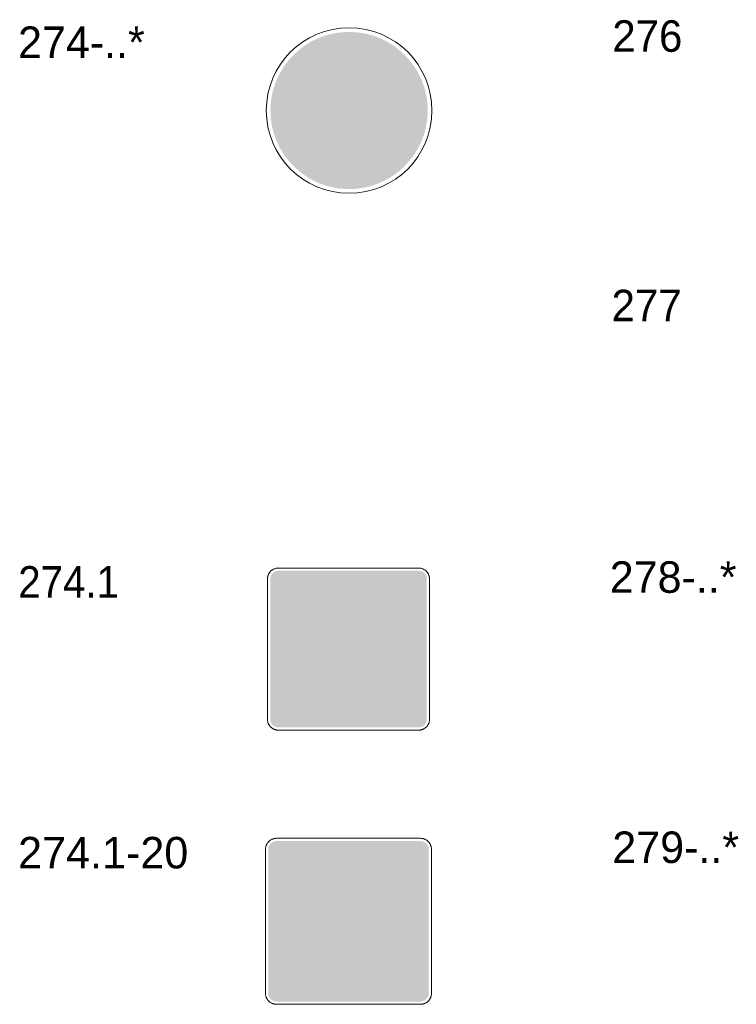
# Model space of a CAD drawing. Header units: millimetres. Extents: x 27 to 616, y -913 to 238.
# Tile 11 of 38: x 196 to 293, y -463 to -329. Entities that reach past the tile are written whole.
import ezdxf
from ezdxf.enums import TextEntityAlignment as Align

# ---------------------------------------------------------------- set-up
doc = ezdxf.new("R2010")
doc.units = ezdxf.units.MM
doc.header["$LTSCALE"] = 5
doc.linetypes.add('AUSGEZOGEN', pattern=[0])
doc.layers.add('Ebene_1', color=7, linetype='Continuous', true_color=0x000000)
doc.styles.add('Arial', font='arial.ttf')

msp = doc.modelspace()

# ---------------------------------------------------------------- hatches: boundary and pattern name
at = {"layer": 'Ebene_1', "linetype": 'AUSGEZOGEN', "lineweight": 18, "true_color": 0xce2729}
for points in [[(251.32, -341.11), (251.26, -342.21), (251.1, -343.28), (250.84, -344.31), (250.47, -345.3), (250.02, -346.24), (249.48, -347.12), (248.86, -347.95), (248.17, -348.71), (247.41, -349.41), (246.58, -350.03), (245.69, -350.56), (244.75, -351.02), (243.76, -351.38), (242.73, -351.64), (241.67, -351.81), (240.57, -351.86), (239.47, -351.81), (238.4, -351.64), (237.37, -351.38), (236.38, -351.02), (235.44, -350.56), (234.56, -350.03), (233.73, -349.41), (232.96, -348.71), (232.27, -347.95), (231.65, -347.12), (231.11, -346.24), (230.66, -345.3), (230.3, -344.31), (230.03, -343.28), (229.87, -342.21), (229.82, -341.11), (229.87, -340.01), (230.03, -338.94), (230.3, -337.91), (230.66, -336.93), (231.11, -335.99), (231.65, -335.1), (232.27, -334.27), (232.96, -333.51), (233.73, -332.82), (234.56, -332.2), (235.44, -331.66), (236.38, -331.21), (237.37, -330.84), (238.4, -330.58), (239.47, -330.42), (240.57, -330.36), (241.67, -330.42), (242.73, -330.58), (243.76, -330.84), (244.75, -331.21), (245.69, -331.66), (246.58, -332.2), (247.41, -332.82), (248.17, -333.51), (248.86, -334.27), (249.48, -335.1), (250.02, -335.99), (250.47, -336.93), (250.84, -337.91), (251.1, -338.94), (251.26, -340.01)], [(247.5, -412.67), (247.46, -413.39), (247.36, -414.08), (247.18, -414.76), (246.95, -415.4), (246.65, -416.01), (246.3, -416.59), (245.9, -417.13), (245.44, -417.63), (244.95, -418.08), (244.41, -418.49), (243.83, -418.84), (243.21, -419.13), (242.57, -419.37), (241.9, -419.54), (241.2, -419.65), (240.48, -419.69), (239.77, -419.65), (239.07, -419.54), (238.4, -419.37), (237.75, -419.13), (237.14, -418.84), (236.56, -418.49), (236.02, -418.08), (235.53, -417.63), (235.07, -417.13), (234.67, -416.59), (234.32, -416.01), (234.02, -415.4), (233.79, -414.76), (233.61, -414.08), (233.51, -413.39), (233.47, -412.67), (233.51, -411.95), (233.61, -411.26), (233.79, -410.59), (234.02, -409.94), (234.32, -409.33), (234.67, -408.75), (235.07, -408.21), (235.53, -407.71), (236.02, -407.26), (236.56, -406.85), (237.14, -406.5), (237.75, -406.21), (238.4, -405.97), (239.07, -405.8), (239.77, -405.69), (240.48, -405.66), (241.2, -405.69), (241.9, -405.8), (242.57, -405.97), (243.21, -406.21), (243.83, -406.5), (244.41, -406.85), (244.95, -407.26), (245.44, -407.71), (245.9, -408.21), (246.3, -408.75), (246.65, -409.33), (246.95, -409.94), (247.18, -410.59), (247.36, -411.26), (247.46, -411.95)], [(247.67, -449.84), (247.63, -450.58), (247.53, -451.29), (247.35, -451.98), (247.11, -452.64), (246.8, -453.27), (246.44, -453.86), (246.03, -454.42), (245.57, -454.93), (245.06, -455.39), (244.5, -455.8), (243.91, -456.16), (243.28, -456.47), (242.62, -456.71), (241.93, -456.89), (241.22, -456.99), (240.48, -457.03), (239.75, -456.99), (239.04, -456.89), (238.35, -456.71), (237.69, -456.47), (237.06, -456.16), (236.47, -455.8), (235.91, -455.39), (235.4, -454.93), (234.94, -454.42), (234.52, -453.86), (234.16, -453.27), (233.86, -452.64), (233.62, -451.98), (233.44, -451.29), (233.33, -450.58), (233.3, -449.84), (233.33, -449.11), (233.44, -448.39), (233.62, -447.71), (233.86, -447.05), (234.16, -446.42), (234.52, -445.82), (234.94, -445.27), (235.4, -444.76), (235.91, -444.3), (236.47, -443.88), (237.06, -443.52), (237.69, -443.22), (238.35, -442.98), (239.04, -442.8), (239.75, -442.69), (240.48, -442.66), (241.22, -442.69), (241.93, -442.8), (242.62, -442.98), (243.28, -443.22), (243.91, -443.52), (244.5, -443.88), (245.06, -444.3), (245.57, -444.76), (246.03, -445.27), (246.44, -445.82), (246.8, -446.42), (247.11, -447.05), (247.35, -447.71), (247.53, -448.39), (247.63, -449.11)]]:
    msp.add_hatch(color=242, dxfattribs=at).paths.add_polyline_path(points, flags=0)
at = {"layer": 'Ebene_1', "linetype": 'AUSGEZOGEN', "lineweight": 18, "true_color": 0xfffffe}
for points in [[(248.49, -341.11), (248.45, -341.92), (248.33, -342.71), (248.13, -343.47), (247.87, -344.2), (247.53, -344.89), (247.14, -345.54), (246.68, -346.15), (246.17, -346.71), (245.61, -347.22), (245, -347.68), (244.34, -348.08), (243.65, -348.41), (242.92, -348.68), (242.16, -348.87), (241.38, -348.99), (240.57, -349.03), (239.76, -348.99), (238.97, -348.87), (238.21, -348.68), (237.48, -348.41), (236.79, -348.08), (236.14, -347.68), (235.53, -347.22), (234.97, -346.71), (234.45, -346.15), (234, -345.54), (233.6, -344.89), (233.27, -344.2), (233, -343.47), (232.81, -342.71), (232.69, -341.92), (232.65, -341.11), (232.69, -340.3), (232.81, -339.51), (233, -338.76), (233.27, -338.03), (233.6, -337.34), (234, -336.68), (234.45, -336.07), (234.97, -335.51), (235.53, -335), (236.14, -334.54), (236.79, -334.15), (237.48, -333.81), (238.21, -333.55), (238.97, -333.35), (239.76, -333.23), (240.57, -333.19), (241.38, -333.23), (242.16, -333.35), (242.92, -333.55), (243.65, -333.81), (244.34, -334.15), (245, -334.54), (245.61, -335), (246.17, -335.51), (246.68, -336.07), (247.14, -336.68), (247.53, -337.34), (247.87, -338.03), (248.13, -338.76), (248.33, -339.51), (248.45, -340.3)], [(230.89, -424.92), (230.67, -424.88), (230.49, -424.76), (230.38, -424.58), (230.33, -424.37), (230.33, -405.17), (230.38, -404.96), (230.49, -404.78), (230.67, -404.66), (230.89, -404.62), (250.08, -404.62), (250.3, -404.66), (250.47, -404.78), (250.59, -404.96), (250.64, -405.17), (250.64, -424.37), (250.59, -424.58), (250.47, -424.76), (250.3, -424.88), (250.08, -424.92)], [(245.65, -412.67), (245.63, -413.2), (245.55, -413.71), (245.42, -414.21), (245.25, -414.68), (245.03, -415.13), (244.77, -415.56), (244.47, -415.96), (244.14, -416.33), (243.77, -416.66), (243.37, -416.96), (242.95, -417.22), (242.5, -417.43), (242.02, -417.61), (241.53, -417.73), (241.01, -417.81), (240.48, -417.84), (239.96, -417.81), (239.44, -417.73), (238.95, -417.61), (238.47, -417.43), (238.02, -417.22), (237.6, -416.96), (237.2, -416.66), (236.83, -416.33), (236.5, -415.96), (236.2, -415.56), (235.94, -415.13), (235.72, -414.68), (235.55, -414.21), (235.42, -413.71), (235.34, -413.2), (235.32, -412.67), (235.34, -412.14), (235.42, -411.63), (235.55, -411.13), (235.72, -410.66), (235.94, -410.21), (236.2, -409.78), (236.5, -409.38), (236.83, -409.02), (237.2, -408.68), (237.6, -408.39), (238.02, -408.13), (238.47, -407.91), (238.95, -407.74), (239.44, -407.61), (239.96, -407.53), (240.48, -407.5), (241.01, -407.53), (241.53, -407.61), (242.02, -407.74), (242.5, -407.91), (242.95, -408.13), (243.37, -408.39), (243.77, -408.68), (244.14, -409.02), (244.47, -409.38), (244.77, -409.78), (245.03, -410.21), (245.25, -410.66), (245.42, -411.13), (245.55, -411.63), (245.63, -412.14)], [(230.65, -462.4), (230.43, -462.35), (230.25, -462.23), (230.13, -462.05), (230.08, -461.83), (230.08, -442.16), (230.13, -441.94), (230.25, -441.76), (230.43, -441.63), (230.65, -441.59), (250.32, -441.59), (250.54, -441.63), (250.72, -441.76), (250.84, -441.94), (250.89, -442.16), (250.89, -461.83), (250.84, -462.05), (250.72, -462.23), (250.54, -462.35), (250.32, -462.4)], [(245.78, -449.84), (245.75, -450.38), (245.67, -450.91), (245.54, -451.42), (245.36, -451.9), (245.14, -452.37), (244.88, -452.8), (244.57, -453.21), (244.23, -453.59), (243.85, -453.93), (243.45, -454.24), (243.01, -454.5), (242.55, -454.72), (242.06, -454.9), (241.55, -455.03), (241.03, -455.11), (240.48, -455.14), (239.94, -455.11), (239.42, -455.03), (238.91, -454.9), (238.42, -454.72), (237.96, -454.5), (237.52, -454.24), (237.12, -453.93), (236.74, -453.59), (236.4, -453.21), (236.09, -452.8), (235.83, -452.37), (235.6, -451.9), (235.43, -451.42), (235.3, -450.91), (235.22, -450.38), (235.19, -449.84), (235.22, -449.3), (235.3, -448.78), (235.43, -448.27), (235.6, -447.78), (235.83, -447.32), (236.09, -446.88), (236.4, -446.47), (236.74, -446.1), (237.12, -445.76), (237.52, -445.45), (237.96, -445.19), (238.42, -444.96), (238.91, -444.79), (239.42, -444.65), (239.94, -444.57), (240.48, -444.55), (241.03, -444.57), (241.55, -444.65), (242.06, -444.79), (242.55, -444.96), (243.01, -445.19), (243.45, -445.45), (243.85, -445.76), (244.23, -446.1), (244.57, -446.47), (244.88, -446.88), (245.14, -447.32), (245.36, -447.78), (245.54, -448.27), (245.67, -448.78), (245.75, -449.3)]]:
    msp.add_hatch(color=7, dxfattribs=at).paths.add_polyline_path(points, flags=0)
at = {"layer": 'Ebene_1', "linetype": 'AUSGEZOGEN', "lineweight": 18, "true_color": 0x000000}
h = msp.add_hatch(color=18, dxfattribs=at)
h.paths.add_polyline_path([(237.51, -336.49), (239, -336.49), (237.03, -340.45), (237.43, -340.33), (237.84, -340.29), (238.28, -340.33), (238.68, -340.45), (239.04, -340.65), (239.36, -340.91), (239.62, -341.23), (239.82, -341.6), (239.95, -342), (239.99, -342.43), (239.99, -343.17), (239.94, -343.71), (239.78, -344.2), (239.54, -344.65), (239.22, -345.04), (238.83, -345.36), (238.38, -345.61), (237.88, -345.76), (237.35, -345.81), (236.82, -345.76), (236.32, -345.61), (235.87, -345.36), (235.48, -345.04), (235.16, -344.65), (234.92, -344.2), (234.76, -343.71), (234.71, -343.17), (234.71, -342.76), (234.78, -342.16), (234.98, -341.59)], flags=0)
h.paths.add_polyline_path([(236.03, -342.76), (236.03, -343.17), (236.05, -343.44), (236.13, -343.69), (236.25, -343.91), (236.42, -344.11), (236.61, -344.27), (236.83, -344.39), (237.08, -344.47), (237.35, -344.5), (237.61, -344.47), (237.86, -344.39), (238.09, -344.27), (238.28, -344.11), (238.44, -343.91), (238.57, -343.69), (238.64, -343.44), (238.67, -343.17), (238.67, -342.76), (238.64, -342.5), (238.57, -342.25), (238.44, -342.02), (238.28, -341.83), (238.09, -341.67), (237.86, -341.55), (237.61, -341.47), (237.35, -341.44), (237.08, -341.47), (236.83, -341.55), (236.61, -341.67), (236.42, -341.83), (236.25, -342.02), (236.13, -342.25), (236.05, -342.5)], flags=0)
h = msp.add_hatch(color=18, dxfattribs=at)
h.paths.add_polyline_path([(241.14, -343.17), (241.14, -339.05), (241.2, -338.52), (241.35, -338.02), (241.6, -337.57), (241.92, -337.18), (242.31, -336.86), (242.76, -336.62), (243.25, -336.46), (243.79, -336.41), (244.32, -336.46), (244.81, -336.62), (245.26, -336.86), (245.65, -337.18), (245.98, -337.57), (246.22, -338.02), (246.37, -338.52), (246.43, -339.05), (246.43, -343.17), (246.37, -343.71), (246.22, -344.2), (245.98, -344.65), (245.65, -345.04), (245.26, -345.36), (244.81, -345.61), (244.32, -345.76), (243.79, -345.81), (243.25, -345.76), (242.76, -345.61), (242.31, -345.36), (241.92, -345.04), (241.6, -344.65), (241.35, -344.2), (241.2, -343.71)], flags=0)
h.paths.add_polyline_path([(242.47, -343.17), (242.49, -343.44), (242.57, -343.69), (242.69, -343.91), (242.85, -344.11), (243.05, -344.27), (243.27, -344.39), (243.52, -344.47), (243.79, -344.5), (244.05, -344.47), (244.3, -344.39), (244.52, -344.27), (244.72, -344.11), (244.88, -343.91), (245, -343.69), (245.08, -343.44), (245.11, -343.17), (245.11, -339.05), (245.08, -338.78), (245, -338.53), (244.88, -338.31), (244.72, -338.11), (244.52, -337.95), (244.3, -337.83), (244.05, -337.75), (243.79, -337.73), (243.52, -337.75), (243.27, -337.83), (243.05, -337.95), (242.85, -338.11), (242.69, -338.31), (242.57, -338.53), (242.49, -338.78), (242.47, -339.05)], flags=0)
for points in [[(230.89, -425.47), (230.66, -425.45), (230.46, -425.39), (230.27, -425.29), (230.1, -425.15), (229.97, -424.99), (229.87, -424.8), (229.8, -424.59), (229.78, -424.37), (229.78, -405.17), (229.8, -404.95), (229.87, -404.74), (229.97, -404.55), (230.1, -404.39), (230.27, -404.25), (230.46, -404.15), (230.66, -404.09), (230.89, -404.06), (250.08, -404.06), (250.31, -404.09), (250.51, -404.15), (250.7, -404.25), (250.87, -404.39), (251, -404.55), (251.1, -404.74), (251.17, -404.95), (251.19, -405.17), (251.19, -424.37), (251.17, -424.59), (251.1, -424.8), (251, -424.99), (250.87, -425.15), (250.7, -425.29), (250.51, -425.39), (250.31, -425.45), (250.08, -425.47)], [(236.51, -414.18), (237.39, -414.18), (237.54, -414.51), (237.8, -414.74), (238.13, -414.87), (238.49, -414.85), (238.78, -414.73), (239, -414.53), (239.14, -414.27), (239.19, -413.96), (239.19, -413.86), (239.12, -413.5), (238.92, -413.21), (238.63, -413.01), (238.28, -412.94), (237.9, -412.94), (237.9, -412.19), (238.28, -412.19), (238.61, -412.12), (238.89, -411.93), (239.07, -411.66), (239.14, -411.32), (239.07, -410.99), (238.89, -410.72), (238.61, -410.53), (238.28, -410.46), (237.98, -410.52), (237.73, -410.66), (237.54, -410.88), (237.43, -411.16), (236.56, -411.16), (236.63, -410.82), (236.76, -410.51), (236.95, -410.23), (237.18, -410), (237.45, -409.81), (237.76, -409.68), (238.09, -409.61), (238.44, -409.61), (238.76, -409.67), (239.06, -409.79), (239.32, -409.95), (239.55, -410.17), (239.74, -410.41), (239.88, -410.69), (239.97, -411), (240, -411.32), (239.96, -411.68), (239.83, -412.02), (239.63, -412.31), (239.36, -412.56), (239.65, -412.81), (239.87, -413.12), (240.01, -413.47), (240.05, -413.86), (240.05, -413.96), (240.02, -414.32), (239.91, -414.65), (239.75, -414.96), (239.53, -415.22), (239.27, -415.44), (238.97, -415.6), (238.64, -415.7), (238.28, -415.74), (237.95, -415.71), (237.64, -415.62), (237.35, -415.48), (237.1, -415.29), (236.88, -415.06), (236.71, -414.8), (236.58, -414.5), (236.51, -414.18), (236.52, -414.22), (236.53, -414.3), (236.55, -414.51), (236.56, -414.57), (236.56, -414.55), (236.55, -414.43)], [(235.33, -423.88), (235.33, -423.49), (236.75, -421.2), (235.39, -421.2), (235.39, -420.78), (237.33, -420.78), (237.33, -421.14), (235.92, -423.44), (237.33, -423.44), (237.33, -423.88)], [(240.59, -423.88), (240.59, -420.78), (241.04, -420.78), (242.45, -423), (242.45, -420.78), (242.92, -420.78), (242.92, -423.88), (242.48, -423.88), (241.07, -421.67), (241.07, -423.88)], [(243.64, -423.88), (243.64, -420.78), (245.63, -420.78), (245.63, -421.22), (244.11, -421.22), (244.11, -422.11), (245.41, -422.11), (245.41, -422.52), (244.11, -422.52), (244.11, -423.44), (245.63, -423.44), (245.63, -423.88)], [(230.65, -462.96), (230.42, -462.94), (230.21, -462.87), (230.01, -462.77), (229.85, -462.63), (229.71, -462.46), (229.6, -462.27), (229.54, -462.06), (229.51, -461.83), (229.51, -442.16), (229.54, -441.93), (229.6, -441.72), (229.71, -441.52), (229.85, -441.36), (230.01, -441.22), (230.21, -441.11), (230.42, -441.05), (230.65, -441.02), (250.32, -441.02), (250.55, -441.05), (250.76, -441.11), (250.95, -441.22), (251.12, -441.36), (251.26, -441.52), (251.37, -441.72), (251.43, -441.93), (251.45, -442.16), (251.45, -461.83), (251.43, -462.06), (251.37, -462.27), (251.26, -462.46), (251.12, -462.63), (250.95, -462.77), (250.76, -462.87), (250.55, -462.94), (250.32, -462.96)], [(236.8, -452.93), (236.8, -452.11), (239.25, -449.01), (239.39, -448.75), (239.44, -448.46), (239.37, -448.12), (239.19, -447.84), (238.9, -447.65), (238.56, -447.58), (238.22, -447.65), (237.94, -447.84), (237.75, -448.12), (237.68, -448.46), (236.8, -448.46), (236.83, -448.11), (236.93, -447.78), (237.1, -447.48), (237.31, -447.22), (237.57, -447), (237.87, -446.84), (238.21, -446.73), (238.56, -446.7), (238.92, -446.73), (239.25, -446.84), (239.55, -447), (239.81, -447.22), (240.02, -447.48), (240.19, -447.78), (240.29, -448.11), (240.33, -448.46), (240.3, -448.76), (240.23, -449.05), (240.11, -449.32), (239.94, -449.57), (237.95, -452.05), (240.33, -452.05), (240.33, -452.93)], [(235.21, -461.33), (235.21, -460.93), (236.65, -458.58), (235.26, -458.58), (235.26, -458.15), (237.25, -458.15), (237.25, -458.52), (235.8, -460.88), (237.25, -460.88), (237.25, -461.33)], [(240.6, -461.33), (240.6, -458.15), (241.05, -458.15), (242.5, -460.42), (242.5, -458.15), (242.98, -458.15), (242.98, -461.33), (242.53, -461.33), (241.08, -459.06), (241.08, -461.33)], [(243.72, -461.33), (243.72, -458.15), (245.76, -458.15), (245.76, -458.61), (244.2, -458.61), (244.2, -459.51), (245.53, -459.51), (245.53, -459.94), (244.2, -459.94), (244.2, -460.88), (245.76, -460.88), (245.76, -461.33)]]:
    msp.add_hatch(color=18, dxfattribs=at).paths.add_polyline_path(points, flags=0)
h = msp.add_hatch(color=18, dxfattribs=at)
h.paths.add_polyline_path([(240.92, -414.02), (240.92, -411.32), (240.95, -410.98), (241.05, -410.65), (241.21, -410.36), (241.42, -410.11), (241.67, -409.9), (241.97, -409.74), (242.29, -409.64), (242.64, -409.6), (242.99, -409.64), (243.31, -409.74), (243.6, -409.9), (243.86, -410.11), (244.07, -410.36), (244.23, -410.65), (244.33, -410.98), (244.36, -411.32), (244.36, -414.02), (244.33, -414.36), (244.23, -414.69), (244.07, -414.98), (243.86, -415.24), (243.6, -415.45), (243.31, -415.6), (242.99, -415.7), (242.64, -415.74), (242.29, -415.7), (241.97, -415.6), (241.67, -415.45), (241.42, -415.24), (241.21, -414.98), (241.05, -414.69), (240.95, -414.36)], flags=0)
h.paths.add_polyline_path([(241.78, -414.02), (241.84, -414.35), (242.03, -414.63), (242.3, -414.81), (242.64, -414.88), (242.97, -414.81), (243.25, -414.63), (243.43, -414.35), (243.5, -414.02), (243.5, -411.32), (243.43, -410.99), (243.25, -410.72), (242.97, -410.53), (242.64, -410.46), (242.3, -410.53), (242.03, -410.72), (241.84, -410.99), (241.78, -411.32)], flags=0)
h = msp.add_hatch(color=18, dxfattribs=at)
h.paths.add_polyline_path([(237.77, -422.8), (237.77, -421.86), (237.79, -421.64), (237.86, -421.43), (237.96, -421.24), (238.1, -421.08), (238.26, -420.94), (238.45, -420.84), (238.66, -420.77), (238.88, -420.75), (239.1, -420.77), (239.31, -420.84), (239.5, -420.94), (239.66, -421.08), (239.8, -421.24), (239.9, -421.43), (239.96, -421.64), (239.99, -421.86), (239.99, -422.8), (239.96, -423.02), (239.9, -423.23), (239.8, -423.42), (239.66, -423.58), (239.5, -423.72), (239.31, -423.82), (239.1, -423.89), (238.88, -423.91), (238.66, -423.89), (238.45, -423.82), (238.26, -423.72), (238.1, -423.58), (237.96, -423.42), (237.86, -423.23), (237.79, -423.02)], flags=0)
h.paths.add_polyline_path([(238.24, -422.8), (238.29, -423.05), (238.43, -423.25), (238.63, -423.39), (238.88, -423.44), (239.13, -423.39), (239.33, -423.25), (239.47, -423.05), (239.52, -422.8), (239.52, -421.86), (239.47, -421.61), (239.33, -421.41), (239.13, -421.27), (238.88, -421.22), (238.63, -421.27), (238.43, -421.41), (238.29, -421.61), (238.24, -421.86)], flags=0)
h = msp.add_hatch(color=18, dxfattribs=at)
h.paths.add_polyline_path([(240.99, -451.22), (240.99, -448.46), (241.02, -448.11), (241.13, -447.78), (241.29, -447.48), (241.51, -447.22), (241.77, -447), (242.07, -446.84), (242.4, -446.73), (242.75, -446.7), (243.11, -446.73), (243.44, -446.84), (243.74, -447), (244, -447.22), (244.22, -447.48), (244.38, -447.78), (244.48, -448.11), (244.52, -448.46), (244.52, -451.22), (244.48, -451.58), (244.38, -451.91), (244.22, -452.21), (244, -452.47), (243.74, -452.69), (243.44, -452.85), (243.11, -452.95), (242.75, -452.99), (242.4, -452.95), (242.07, -452.85), (241.77, -452.69), (241.51, -452.47), (241.29, -452.21), (241.13, -451.91), (241.02, -451.58)], flags=0)
h.paths.add_polyline_path([(241.87, -451.22), (241.94, -451.57), (242.13, -451.85), (242.41, -452.04), (242.75, -452.11), (243.1, -452.04), (243.38, -451.85), (243.57, -451.57), (243.64, -451.22), (243.64, -448.46), (243.57, -448.12), (243.38, -447.84), (243.1, -447.65), (242.75, -447.58), (242.41, -447.65), (242.13, -447.84), (241.94, -448.12), (241.87, -448.46)], flags=0)
h = msp.add_hatch(color=18, dxfattribs=at)
h.paths.add_polyline_path([(237.7, -460.22), (237.7, -459.26), (237.73, -459.03), (237.79, -458.82), (237.9, -458.63), (238.04, -458.46), (238.2, -458.32), (238.4, -458.21), (238.61, -458.15), (238.84, -458.13), (239.07, -458.15), (239.28, -458.21), (239.47, -458.32), (239.64, -458.46), (239.78, -458.63), (239.88, -458.82), (239.95, -459.03), (239.97, -459.26), (239.97, -460.22), (239.95, -460.45), (239.88, -460.67), (239.78, -460.86), (239.64, -461.03), (239.47, -461.17), (239.28, -461.27), (239.07, -461.34), (238.84, -461.36), (238.61, -461.34), (238.4, -461.27), (238.2, -461.17), (238.04, -461.03), (237.9, -460.86), (237.79, -460.67), (237.73, -460.45)], flags=0)
h.paths.add_polyline_path([(238.19, -460.22), (238.24, -460.48), (238.38, -460.69), (238.58, -460.83), (238.84, -460.88), (239.09, -460.83), (239.3, -460.69), (239.44, -460.48), (239.49, -460.22), (239.49, -459.26), (239.44, -459.01), (239.3, -458.8), (239.09, -458.66), (238.84, -458.61), (238.58, -458.66), (238.38, -458.8), (238.24, -459.01), (238.19, -459.26)], flags=0)

# ---------------------------------------------------------------- linework, layer by layer
at = {"layer": 'Ebene_1', "color": 18, "linetype": 'AUSGEZOGEN', "lineweight": 18, "true_color": 0x000000}
for p, q in [((230.89, -403.69), (250.08, -403.69)), ((229.41, -424.37), (229.41, -405.17)), ((251.56, -405.17), (251.56, -424.37)), ((250.08, -425.84), (230.89, -425.84)), ((230.65, -440.64), (250.32, -440.64)), ((229.14, -461.83), (229.14, -442.16)), ((251.83, -442.16), (251.83, -461.83)), ((250.32, -463.34), (230.65, -463.34))]:
    msp.add_line(p, q, dxfattribs=at)
for points in [[(229.41, -405.17), (229.41, -405.1), (229.42, -405.02), (229.43, -404.95), (229.44, -404.87), (229.46, -404.8), (229.48, -404.73), (229.5, -404.66), (229.53, -404.6), (229.56, -404.53), (229.59, -404.47), (229.62, -404.41), (229.66, -404.35), (229.7, -404.29), (229.75, -404.23), (229.79, -404.18), (229.84, -404.13), (229.89, -404.08), (229.95, -404.03), (230, -403.99), (230.06, -403.95), (230.12, -403.91), (230.18, -403.87), (230.25, -403.84), (230.31, -403.81), (230.38, -403.78), (230.45, -403.76), (230.52, -403.74), (230.59, -403.72), (230.66, -403.71), (230.74, -403.7), (230.81, -403.7), (230.89, -403.69)], [(250.08, -403.69), (250.16, -403.7), (250.23, -403.7), (250.31, -403.71), (250.38, -403.72), (250.45, -403.74), (250.52, -403.76), (250.59, -403.78), (250.66, -403.81), (250.72, -403.84), (250.79, -403.87), (250.85, -403.91), (250.91, -403.95), (250.97, -403.99), (251.02, -404.03), (251.08, -404.08), (251.13, -404.13), (251.18, -404.18), (251.22, -404.23), (251.27, -404.29), (251.31, -404.35), (251.35, -404.41), (251.38, -404.47), (251.41, -404.53), (251.44, -404.6), (251.47, -404.66), (251.49, -404.73), (251.51, -404.8), (251.53, -404.87), (251.54, -404.95), (251.55, -405.02), (251.56, -405.1), (251.56, -405.17)], [(230.89, -425.84), (230.81, -425.84), (230.74, -425.84), (230.66, -425.83), (230.59, -425.81), (230.52, -425.8), (230.45, -425.78), (230.38, -425.75), (230.31, -425.73), (230.25, -425.7), (230.18, -425.67), (230.12, -425.63), (230.06, -425.59), (230, -425.55), (229.95, -425.51), (229.89, -425.46), (229.84, -425.41), (229.79, -425.36), (229.75, -425.31), (229.7, -425.25), (229.66, -425.19), (229.62, -425.13), (229.59, -425.07), (229.56, -425.01), (229.53, -424.94), (229.5, -424.88), (229.48, -424.81), (229.46, -424.74), (229.44, -424.67), (229.43, -424.59), (229.42, -424.52), (229.41, -424.44), (229.41, -424.37)], [(251.56, -424.37), (251.56, -424.44), (251.55, -424.52), (251.54, -424.59), (251.53, -424.67), (251.51, -424.74), (251.49, -424.81), (251.47, -424.88), (251.44, -424.94), (251.41, -425.01), (251.38, -425.07), (251.35, -425.13), (251.31, -425.19), (251.27, -425.25), (251.22, -425.31), (251.18, -425.36), (251.13, -425.41), (251.08, -425.46), (251.02, -425.51), (250.97, -425.55), (250.91, -425.59), (250.85, -425.63), (250.79, -425.67), (250.72, -425.7), (250.66, -425.73), (250.59, -425.75), (250.52, -425.78), (250.45, -425.8), (250.38, -425.81), (250.31, -425.83), (250.23, -425.84), (250.16, -425.84), (250.08, -425.84)], [(229.14, -442.16), (229.14, -442.08), (229.14, -442), (229.15, -441.93), (229.17, -441.85), (229.18, -441.78), (229.2, -441.71), (229.23, -441.64), (229.26, -441.57), (229.29, -441.5), (229.32, -441.44), (229.36, -441.37), (229.39, -441.31), (229.44, -441.25), (229.48, -441.2), (229.53, -441.14), (229.58, -441.09), (229.63, -441.04), (229.69, -440.99), (229.74, -440.95), (229.8, -440.9), (229.86, -440.86), (229.93, -440.83), (229.99, -440.79), (230.06, -440.76), (230.13, -440.74), (230.2, -440.71), (230.27, -440.69), (230.34, -440.68), (230.42, -440.66), (230.49, -440.65), (230.57, -440.65), (230.65, -440.64)], [(250.32, -440.64), (250.4, -440.65), (250.48, -440.65), (250.55, -440.66), (250.63, -440.68), (250.7, -440.69), (250.77, -440.71), (250.84, -440.74), (250.91, -440.76), (250.98, -440.79), (251.04, -440.83), (251.1, -440.86), (251.17, -440.9), (251.23, -440.95), (251.28, -440.99), (251.34, -441.04), (251.39, -441.09), (251.44, -441.14), (251.49, -441.2), (251.53, -441.25), (251.57, -441.31), (251.61, -441.37), (251.65, -441.44), (251.68, -441.5), (251.71, -441.57), (251.74, -441.64), (251.76, -441.71), (251.79, -441.78), (251.8, -441.85), (251.82, -441.93), (251.82, -442), (251.83, -442.08), (251.83, -442.16)], [(230.65, -463.34), (230.57, -463.34), (230.49, -463.34), (230.42, -463.33), (230.34, -463.31), (230.27, -463.3), (230.2, -463.27), (230.13, -463.25), (230.06, -463.22), (229.99, -463.19), (229.93, -463.16), (229.86, -463.12), (229.8, -463.08), (229.74, -463.04), (229.69, -463), (229.63, -462.95), (229.58, -462.9), (229.53, -462.85), (229.48, -462.79), (229.44, -462.73), (229.39, -462.68), (229.36, -462.61), (229.32, -462.55), (229.29, -462.49), (229.26, -462.42), (229.23, -462.35), (229.2, -462.28), (229.18, -462.21), (229.17, -462.13), (229.15, -462.06), (229.14, -461.98), (229.14, -461.91), (229.14, -461.83)], [(251.83, -461.83), (251.83, -461.91), (251.82, -461.98), (251.82, -462.06), (251.8, -462.13), (251.79, -462.21), (251.76, -462.28), (251.74, -462.35), (251.71, -462.42), (251.68, -462.49), (251.65, -462.55), (251.61, -462.61), (251.57, -462.68), (251.53, -462.73), (251.49, -462.79), (251.44, -462.85), (251.39, -462.9), (251.34, -462.95), (251.28, -463), (251.23, -463.04), (251.17, -463.08), (251.1, -463.12), (251.04, -463.16), (250.98, -463.19), (250.91, -463.22), (250.84, -463.25), (250.77, -463.27), (250.7, -463.3), (250.63, -463.31), (250.55, -463.33), (250.48, -463.34), (250.4, -463.34), (250.32, -463.34)]]:
    msp.add_lwpolyline(points, dxfattribs=at)
msp.add_circle((240.57, -341.11), 11.32, dxfattribs=at)

# ---------------------------------------------------------------- texts
at = {"layer": 'Ebene_1', "color": 18, "linetype": 'AUSGEZOGEN', "lineweight": 18, "true_color": 0x000000, "style": 'Arial'}
for s, width, p, p2 in [('274-..*', 0.978113, (195.32, -333.93), (212.64, -333.93)), ('276', 0.955326, (276.54, -333.08), (286.12, -333.08)), ('277', 0.954897, (276.44, -369.93), (286.02, -369.93)), ('278-..*', 0.978113, (276.19, -407.07), (293.52, -407.07)), ('274.1', 0.914948, (195.35, -407.73), (209.11, -407.73)), ('279-..*', 0.978113, (276.54, -444.02), (293.87, -444.02)), ('274.1-20', 0.980396, (195.32, -444.76), (218.59, -444.76))]:
    msp.add_text(s, height=4.308, dxfattribs=dict(at, width=width)).set_placement(p, p2, align=Align.FIT)

doc.saveas('drawing.dxf')
